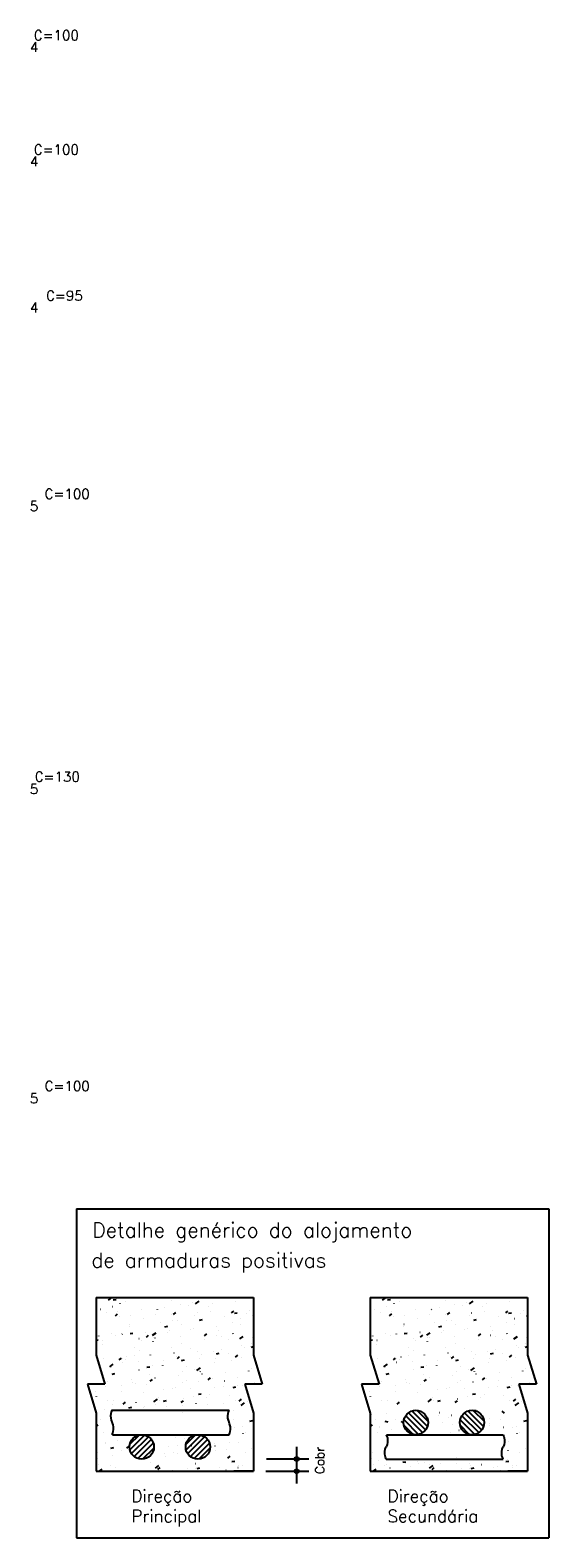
# Model space of a CAD drawing. Extents: x 0 to 119, y 0 to 84.
# Tile 4 of 14: x 43 to 52, y 30 to 58. Entities that reach past the tile are written whole.
import ezdxf

# ---------------------------------------------------------------- set-up
doc = ezdxf.new("R2010")
doc.units = 0
doc.header["$MEASUREMENT"] = 0
doc.layers.add('2', color=2, linetype='CONTINUOUS')
doc.styles.get("Standard").update_dxf_attribs({"font": 'ROMANS.SHX'})

msp = doc.modelspace()

# ---------------------------------------------------------------- linework, layer by layer
at = {"layer": '2', "linetype": 'Continuous'}
for p, q in [((43.481313, 35.731985), (52.21313, 35.731985)), ((43.481313, 35.731985), (43.481313, 29.655669)), ((52.21313, 35.731985), (52.21313, 29.655669)), ((43.84394, 34.098924), (46.753031, 34.098924)), ((43.84394, 34.098924), (43.84394, 33.028071)), ((43.84394, 33.989668), (43.84394, 33.989668)), ((44.069105, 34.044915), (44.135142, 34.093219)), ((44.160839, 34.051267), (44.214383, 34.061674)), ((44.2862, 33.981528), (44.286319, 33.982429)), ((44.382079, 34.025627), (44.382632, 34.026349)), ((44.833908, 34.083176), (44.834796, 34.083373)), ((45.235069, 34.037426), (45.235187, 34.038328)), ((45.254612, 34.097382), (45.255165, 34.098103)), ((45.616747, 34.007362), (45.617634, 34.007558)), ((45.679365, 33.977202), (45.745402, 34.025506)), ((45.987406, 33.987026), (45.987959, 33.987747)), ((46.182691, 34.083861), (46.18281, 34.084763)), ((46.422981, 34.022001), (46.423534, 34.022723)), ((46.753031, 34.098924), (46.753031, 33.028071)), ((48.911664, 34.098924), (51.820756, 34.098924)), ((48.911664, 34.098924), (48.911664, 33.028071)), ((48.911664, 33.989668), (48.911664, 33.989668)), ((49.136829, 34.044915), (49.202867, 34.093219)), ((49.228564, 34.051267), (49.282107, 34.061674)), ((49.353924, 33.981528), (49.354043, 33.982429)), ((49.449803, 34.025627), (49.450357, 34.026349)), ((49.901633, 34.083176), (49.90252, 34.083373)), ((50.302793, 34.037426), (50.302912, 34.038328)), ((50.322336, 34.097382), (50.322889, 34.098103)), ((50.684471, 34.007362), (50.685359, 34.007558)), ((50.747089, 33.977202), (50.813127, 34.025506)), ((51.05513, 33.987026), (51.055684, 33.987747)), ((51.250416, 34.083861), (51.250534, 34.084763)), ((51.490705, 34.022001), (51.491258, 34.022723)), ((51.820756, 34.098924), (51.820756, 33.028071)), ((43.84394, 33.880214), (43.84394, 33.880214)), ((43.84394, 33.863705), (43.84394, 33.863705)), ((43.84394, 33.863705), (43.84394, 33.863705)), ((43.84394, 33.863705), (43.84394, 33.863705)), ((43.84394, 33.856988), (43.84394, 33.856988)), ((43.84394, 33.856988), (43.84394, 33.856988)), ((43.84394, 33.729714), (43.84394, 33.729714)), ((43.84394, 33.729714), (43.84394, 33.729714)), ((43.91974, 33.88051), (43.920628, 33.880707)), ((44.029641, 33.820639), (44.02976, 33.82154)), ((44.141626, 33.929701), (44.142513, 33.929897)), ((44.198898, 33.75741), (44.240682, 33.792471)), ((44.24234, 33.843517), (44.242894, 33.844238)), ((44.278318, 33.748679), (44.279226, 33.748719)), ((44.476255, 33.754521), (44.477143, 33.754717)), ((44.677915, 33.878493), (44.678468, 33.879214)), ((44.721951, 33.715649), (44.72207, 33.71655)), ((44.945864, 33.777825), (44.946772, 33.777864)), ((44.97851, 33.876538), (44.978629, 33.877439)), ((45.114873, 33.915271), (45.115427, 33.915993)), ((45.241037, 33.790712), (45.241945, 33.790752)), ((45.273029, 33.783809), (45.314813, 33.81887)), ((45.394861, 33.958171), (45.395749, 33.958367)), ((45.550448, 33.950247), (45.551001, 33.950968)), ((45.669574, 33.762084), (45.669692, 33.762985)), ((45.711498, 33.811253), (45.712406, 33.811293)), ((45.926132, 33.922973), (45.926251, 33.923874)), ((45.951376, 33.832182), (45.952264, 33.832378)), ((46.211574, 33.746491), (46.212128, 33.747213)), ((46.34716, 33.810208), (46.388944, 33.845269)), ((46.379044, 33.840399), (46.379952, 33.840438)), ((46.398133, 33.803393), (46.451677, 33.813801)), ((46.512329, 33.707176), (46.513217, 33.707373)), ((46.616306, 33.801759), (46.616425, 33.80266)), ((46.674217, 33.853286), (46.675126, 33.853326)), ((46.734215, 33.756367), (46.735102, 33.756564)), ((48.911664, 33.880214), (48.911664, 33.880214)), ((48.911664, 33.863705), (48.911664, 33.863705)), ((48.911664, 33.863705), (48.911664, 33.863705)), ((48.911664, 33.863705), (48.911664, 33.863705)), ((48.911664, 33.856988), (48.911664, 33.856988)), ((48.911664, 33.856988), (48.911664, 33.856988)), ((48.911664, 33.729714), (48.911664, 33.729714)), ((48.911664, 33.729714), (48.911664, 33.729714)), ((48.987465, 33.88051), (48.988352, 33.880707)), ((49.097366, 33.820639), (49.097484, 33.82154)), ((49.20935, 33.929701), (49.210238, 33.929897)), ((49.266622, 33.75741), (49.308406, 33.792471)), ((49.310065, 33.843517), (49.310618, 33.844238)), ((49.346042, 33.748679), (49.346951, 33.748719)), ((49.54398, 33.754521), (49.544867, 33.754717)), ((49.745639, 33.878493), (49.746193, 33.879214)), ((49.789675, 33.715649), (49.789794, 33.71655)), ((50.013588, 33.777825), (50.014496, 33.777864)), ((50.046234, 33.876538), (50.046353, 33.877439)), ((50.182597, 33.915271), (50.183151, 33.915993)), ((50.308762, 33.790712), (50.30967, 33.790752)), ((50.340753, 33.783809), (50.382537, 33.81887)), ((50.462586, 33.958171), (50.463473, 33.958367)), ((50.618172, 33.950247), (50.618725, 33.950968)), ((50.737298, 33.762084), (50.737417, 33.762985)), ((50.779222, 33.811253), (50.780131, 33.811293)), ((50.993857, 33.922973), (50.993975, 33.923874)), ((51.019101, 33.832182), (51.019988, 33.832378)), ((51.279299, 33.746491), (51.279852, 33.747213)), ((51.414884, 33.810208), (51.456668, 33.845269)), ((51.446768, 33.840399), (51.447677, 33.840438)), ((51.465858, 33.803393), (51.519401, 33.813801)), ((51.580054, 33.707176), (51.580941, 33.707373)), ((51.684031, 33.801759), (51.684149, 33.80266)), ((51.741942, 33.853286), (51.74285, 33.853326)), ((51.801939, 33.756367), (51.802827, 33.756564)), ((43.84394, 33.61434), (43.84394, 33.61434)), ((43.84394, 33.61434), (43.84394, 33.61434)), ((43.84394, 33.459565), (43.84394, 33.459565)), ((44.118603, 33.425865), (44.11949, 33.426062)), ((44.465392, 33.55476), (44.465511, 33.555661)), ((44.466509, 33.602983), (44.467062, 33.603704)), ((44.470575, 33.428713), (44.524118, 33.439121)), ((44.762345, 33.455848), (44.762898, 33.456569)), ((44.886917, 33.397553), (44.952954, 33.445857)), ((45.037208, 33.629515), (45.038096, 33.629712)), ((45.113094, 33.553607), (45.166637, 33.564014)), ((45.156456, 33.440306), (45.156575, 33.441207)), ((45.199303, 33.492626), (45.199856, 33.493348)), ((45.259094, 33.678706), (45.259981, 33.678903)), ((45.339041, 33.674737), (45.339595, 33.675458)), ((45.413015, 33.601195), (45.413134, 33.602096)), ((45.593724, 33.503526), (45.594611, 33.503723)), ((45.634878, 33.527602), (45.635431, 33.528323)), ((45.755614, 33.6785), (45.809157, 33.688908)), ((45.845749, 33.389474), (45.887533, 33.424536)), ((46.071836, 33.564381), (46.072389, 33.565102)), ((46.103189, 33.479981), (46.103308, 33.480883)), ((46.359748, 33.64087), (46.359866, 33.641771)), ((46.376562, 33.427712), (46.377449, 33.427909)), ((46.50741, 33.599356), (46.507964, 33.600078)), ((48.911664, 33.61434), (48.911664, 33.61434)), ((48.911664, 33.61434), (48.911664, 33.61434)), ((48.911664, 33.459565), (48.911664, 33.459565)), ((49.186327, 33.425865), (49.187214, 33.426062)), ((49.533117, 33.55476), (49.533235, 33.555661)), ((49.534233, 33.602983), (49.534786, 33.603704)), ((49.538299, 33.428713), (49.591842, 33.439121)), ((49.830069, 33.455848), (49.830623, 33.456569)), ((49.954641, 33.397553), (50.020679, 33.445857)), ((50.104933, 33.629515), (50.10582, 33.629712)), ((50.180818, 33.553607), (50.234362, 33.564014)), ((50.224181, 33.440306), (50.224299, 33.441207)), ((50.267027, 33.492626), (50.267581, 33.493348)), ((50.326818, 33.678706), (50.327706, 33.678903)), ((50.406766, 33.674737), (50.407319, 33.675458)), ((50.480739, 33.601195), (50.480858, 33.602096)), ((50.661448, 33.503526), (50.662335, 33.503723)), ((50.702602, 33.527602), (50.703155, 33.528323)), ((50.823338, 33.6785), (50.876881, 33.688908)), ((50.913473, 33.389474), (50.955257, 33.424536)), ((51.13956, 33.564381), (51.140114, 33.565102)), ((51.170913, 33.479981), (51.171032, 33.480883)), ((51.427472, 33.64087), (51.427591, 33.641771)), ((51.444286, 33.427712), (51.445174, 33.427909)), ((51.575135, 33.599356), (51.575688, 33.600078)), ((43.84394, 33.364974), (43.84394, 33.364974)), ((43.84394, 33.364974), (43.84394, 33.364974)), ((43.84394, 33.324311), (43.84394, 33.324311)), ((43.84394, 33.306908), (43.881598, 33.314228)), ((43.84394, 33.304036), (43.84394, 33.304036)), ((43.84394, 33.304036), (43.84394, 33.304036)), ((43.889812, 33.384093), (43.890366, 33.384814)), ((43.952275, 33.232982), (43.952394, 33.233884)), ((43.967782, 33.309443), (43.96869, 33.309482)), ((44.208834, 33.393871), (44.208952, 33.394773)), ((44.32677, 33.420872), (44.327324, 33.421593)), ((44.550939, 33.180338), (44.551492, 33.181059)), ((44.635328, 33.338589), (44.636236, 33.338628)), ((44.679555, 33.30086), (44.680443, 33.301057)), ((44.771618, 33.363075), (44.813402, 33.398137)), ((44.899898, 33.279417), (44.900016, 33.280319)), ((44.901441, 33.350051), (44.902328, 33.350248)), ((44.930501, 33.351476), (44.931409, 33.351516)), ((45.236071, 33.174871), (45.236958, 33.175068)), ((45.400962, 33.372017), (45.40187, 33.372056)), ((45.423471, 33.252092), (45.424025, 33.252813)), ((45.590071, 33.158204), (45.59019, 33.159105)), ((45.84663, 33.319092), (45.846749, 33.319994)), ((46.068508, 33.401163), (46.069416, 33.401202)), ((46.154676, 33.378521), (46.155564, 33.378718)), ((46.296004, 33.323846), (46.296558, 33.324568)), ((46.363681, 33.41405), (46.364589, 33.41409)), ((46.497177, 33.32984), (46.563214, 33.378144)), ((46.53894, 33.214102), (46.539059, 33.215004)), ((46.586362, 33.169571), (46.586915, 33.170293)), ((46.707868, 33.18084), (46.753031, 33.189619)), ((46.711192, 33.252532), (46.712079, 33.252729)), ((46.7261, 33.351682), (46.726653, 33.352403)), ((48.911664, 33.364974), (48.911664, 33.364974)), ((48.911664, 33.364974), (48.911664, 33.364974)), ((48.911664, 33.324311), (48.911664, 33.324311)), ((48.911664, 33.306908), (48.949323, 33.314228)), ((48.911664, 33.304036), (48.911664, 33.304036)), ((48.911664, 33.304036), (48.911664, 33.304036)), ((48.957536, 33.384093), (48.95809, 33.384814)), ((49.019999, 33.232982), (49.020118, 33.233884)), ((49.035506, 33.309443), (49.036414, 33.309482)), ((49.276558, 33.393871), (49.276677, 33.394773)), ((49.394495, 33.420872), (49.395048, 33.421593)), ((49.618663, 33.180338), (49.619216, 33.181059)), ((49.703052, 33.338589), (49.70396, 33.338628)), ((49.74728, 33.30086), (49.748167, 33.301057)), ((49.839342, 33.363075), (49.881126, 33.398137)), ((49.967622, 33.279417), (49.967741, 33.280319)), ((49.969165, 33.350051), (49.970053, 33.350248)), ((49.998225, 33.351476), (49.999133, 33.351516)), ((50.303795, 33.174871), (50.304683, 33.175068)), ((50.468686, 33.372017), (50.469594, 33.372056)), ((50.491196, 33.252092), (50.491749, 33.252813)), ((50.657796, 33.158204), (50.657914, 33.159105)), ((50.914354, 33.319092), (50.914473, 33.319994)), ((51.136232, 33.401163), (51.13714, 33.401202)), ((51.222401, 33.378521), (51.223288, 33.378718)), ((51.363729, 33.323846), (51.364282, 33.324568)), ((51.431405, 33.41405), (51.432313, 33.41409)), ((51.564901, 33.32984), (51.630939, 33.378144)), ((51.606664, 33.214102), (51.606783, 33.215004)), ((51.654086, 33.169571), (51.654639, 33.170293)), ((51.775593, 33.18084), (51.820756, 33.189619)), ((51.778916, 33.252532), (51.779804, 33.252729)), ((51.793824, 33.351682), (51.794378, 33.352403)), ((43.84394, 33.115609), (43.84394, 33.115609)), ((43.84394, 33.115609), (43.84394, 33.115609)), ((43.84394, 33.115609), (43.84394, 33.115609)), ((43.84394, 33.028074), (44.006516, 32.492648)), ((43.888805, 32.880317), (43.888805, 32.880317)), ((43.888805, 32.880317), (43.888805, 32.880317)), ((43.888805, 32.880317), (43.888805, 32.880317)), ((43.889979, 32.87645), (43.889979, 32.87645)), ((43.889979, 32.87645), (43.889979, 32.87645)), ((43.889979, 32.87645), (43.889979, 32.87645)), ((43.974242, 32.961448), (43.974796, 32.962169)), ((44.270207, 32.942342), (44.311991, 32.977403)), ((44.321903, 32.972205), (44.32279, 32.972402)), ((44.324791, 32.899352), (44.325699, 32.899392)), ((44.38678, 32.95764), (44.386899, 32.958541)), ((44.4112, 32.998227), (44.411754, 32.998948)), ((44.543788, 33.021396), (44.544676, 33.021593)), ((44.619965, 32.91224), (44.620873, 32.91228)), ((44.643339, 33.118529), (44.643457, 33.11943)), ((44.846775, 33.033203), (44.847328, 33.033924)), ((45.090425, 32.932781), (45.091334, 32.93282)), ((45.283733, 33.069981), (45.284286, 33.070703)), ((45.333513, 32.997315), (45.333631, 32.998216)), ((45.344338, 32.968741), (45.386122, 33.003802)), ((45.422829, 32.931053), (45.476373, 32.941461)), ((45.719308, 33.104957), (45.719861, 33.105678)), ((45.757971, 32.961926), (45.758879, 32.961966)), ((45.797024, 33.049866), (45.797911, 33.050063)), ((46.018909, 33.099057), (46.019797, 33.099254)), ((46.025822, 32.892325), (46.025941, 32.893226)), ((46.053145, 32.974814), (46.054053, 32.974854)), ((46.065349, 33.055947), (46.118892, 33.066354)), ((46.156266, 33.141736), (46.156819, 33.142457)), ((46.282381, 33.053214), (46.2825, 33.054115)), ((46.353539, 32.923877), (46.354426, 32.924074)), ((46.418469, 32.99514), (46.460253, 33.030201)), ((46.523605, 32.995355), (46.524514, 32.995394)), ((46.753031, 33.028074), (46.915607, 32.492648)), ((48.911664, 33.115609), (48.911664, 33.115609)), ((48.911664, 33.115609), (48.911664, 33.115609)), ((48.911664, 33.115609), (48.911664, 33.115609)), ((48.911664, 33.028074), (49.07424, 32.492648)), ((48.956529, 32.880317), (48.956529, 32.880317)), ((48.956529, 32.880317), (48.956529, 32.880317)), ((48.956529, 32.880317), (48.956529, 32.880317)), ((48.957703, 32.87645), (48.957703, 32.87645)), ((48.957703, 32.87645), (48.957703, 32.87645)), ((48.957703, 32.87645), (48.957703, 32.87645)), ((49.041966, 32.961448), (49.04252, 32.962169)), ((49.337931, 32.942342), (49.379715, 32.977403)), ((49.389627, 32.972205), (49.390514, 32.972402)), ((49.392515, 32.899352), (49.393424, 32.899392)), ((49.454504, 32.95764), (49.454623, 32.958541)), ((49.478925, 32.998227), (49.479478, 32.998948)), ((49.611512, 33.021396), (49.6124, 33.021593)), ((49.687689, 32.91224), (49.688597, 32.91228)), ((49.711063, 33.118529), (49.711182, 33.11943)), ((49.914499, 33.033203), (49.915053, 33.033924)), ((50.15815, 32.932781), (50.159058, 32.93282)), ((50.351457, 33.069981), (50.352011, 33.070703)), ((50.401237, 32.997315), (50.401356, 32.998216)), ((50.412062, 32.968741), (50.453846, 33.003802)), ((50.490554, 32.931053), (50.544097, 32.941461)), ((50.787032, 33.104957), (50.787585, 33.105678)), ((50.825696, 32.961926), (50.826604, 32.961966)), ((50.864748, 33.049866), (50.865635, 33.050063)), ((51.086633, 33.099057), (51.087521, 33.099254)), ((51.093547, 32.892325), (51.093665, 32.893226)), ((51.120869, 32.974814), (51.121777, 32.974854)), ((51.133073, 33.055947), (51.186616, 33.066354)), ((51.22399, 33.141736), (51.224544, 33.142457)), ((51.350106, 33.053214), (51.350224, 33.054115)), ((51.421263, 32.923877), (51.422151, 32.924074)), ((51.486193, 32.99514), (51.527978, 33.030201)), ((51.59133, 32.995355), (51.592238, 32.995394)), ((51.820756, 33.028074), (51.983331, 32.492648)), ((43.895378, 32.85867), (43.895378, 32.85867)), ((43.900692, 32.841168), (43.900692, 32.841168)), ((43.900692, 32.841168), (43.900692, 32.841168)), ((43.900692, 32.841168), (43.900692, 32.841168)), ((43.941688, 32.70615), (43.941688, 32.70615)), ((43.951239, 32.674696), (43.951239, 32.674696)), ((43.959752, 32.64666), (43.959752, 32.64666)), ((43.96092, 32.642812), (43.96092, 32.642812)), ((43.96092, 32.642812), (43.96092, 32.642812)), ((43.96092, 32.642812), (43.96092, 32.642812)), ((43.96425, 32.64355), (43.965137, 32.643747)), ((44.094469, 32.817904), (44.160506, 32.866208)), ((44.130221, 32.796751), (44.13034, 32.797652)), ((44.13779, 32.681267), (44.191333, 32.691675)), ((44.186135, 32.692741), (44.187023, 32.692937)), ((44.635369, 32.757693), (44.635922, 32.758414)), ((44.78031, 32.80616), (44.833853, 32.816568)), ((44.820395, 32.675537), (44.820514, 32.676439)), ((44.878418, 32.846216), (44.879305, 32.846413)), ((44.931205, 32.610558), (44.931758, 32.611279)), ((45.076954, 32.836426), (45.077073, 32.837327)), ((45.368163, 32.647336), (45.368716, 32.648058)), ((45.439371, 32.721211), (45.440258, 32.721407)), ((45.507901, 32.829447), (45.508455, 32.830168)), ((45.661256, 32.770402), (45.662144, 32.770598)), ((45.704729, 32.750191), (45.770766, 32.798495)), ((45.769264, 32.731436), (45.769382, 32.732337)), ((45.803738, 32.682312), (45.804291, 32.683033)), ((45.917058, 32.574406), (45.958842, 32.609467)), ((45.995886, 32.595222), (45.996773, 32.595418)), ((46.233833, 32.710148), (46.234387, 32.710869)), ((46.460328, 32.616982), (46.460446, 32.617884)), ((46.663929, 32.737983), (46.664483, 32.738704)), ((46.716886, 32.777871), (46.717005, 32.778772)), ((48.963102, 32.85867), (48.963102, 32.85867)), ((48.968416, 32.841168), (48.968416, 32.841168)), ((48.968416, 32.841168), (48.968416, 32.841168)), ((48.968416, 32.841168), (48.968416, 32.841168)), ((49.009413, 32.70615), (49.009413, 32.70615)), ((49.018963, 32.674696), (49.018963, 32.674696)), ((49.027476, 32.64666), (49.027476, 32.64666)), ((49.028645, 32.642812), (49.028645, 32.642812)), ((49.028645, 32.642812), (49.028645, 32.642812)), ((49.028645, 32.642812), (49.028645, 32.642812)), ((49.031974, 32.64355), (49.032862, 32.643747)), ((49.162193, 32.817904), (49.22823, 32.866208)), ((49.197946, 32.796751), (49.198064, 32.797652)), ((49.205514, 32.681267), (49.259058, 32.691675)), ((49.25386, 32.692741), (49.254747, 32.692937)), ((49.703093, 32.757693), (49.703646, 32.758414)), ((49.848034, 32.80616), (49.901577, 32.816568)), ((49.88812, 32.675537), (49.888238, 32.676439)), ((49.946142, 32.846216), (49.94703, 32.846413)), ((49.998929, 32.610558), (49.999483, 32.611279)), ((50.144678, 32.836426), (50.144797, 32.837327)), ((50.435887, 32.647336), (50.436441, 32.648058)), ((50.507095, 32.721211), (50.507983, 32.721407)), ((50.575626, 32.829447), (50.576179, 32.830168)), ((50.72898, 32.770402), (50.729868, 32.770598)), ((50.772453, 32.750191), (50.83849, 32.798495)), ((50.836988, 32.731436), (50.837107, 32.732337)), ((50.871462, 32.682312), (50.872015, 32.683033)), ((50.984782, 32.574406), (51.026567, 32.609467)), ((51.06361, 32.595222), (51.064498, 32.595418)), ((51.301558, 32.710148), (51.302111, 32.710869)), ((51.528052, 32.616982), (51.528171, 32.617884)), ((51.731653, 32.737983), (51.732207, 32.738704)), ((51.784611, 32.777871), (51.784729, 32.778772)), ((44.006516, 32.492648), (43.681364, 32.492648)), ((43.681364, 32.492648), (43.84394, 31.957221)), ((43.692109, 32.45726), (43.692109, 32.45726)), ((43.695468, 32.446198), (43.695468, 32.446198)), ((43.695468, 32.446198), (43.695468, 32.446198)), ((43.695468, 32.446198), (43.695468, 32.446198)), ((43.727217, 32.341635), (43.727217, 32.341635)), ((43.828482, 32.364085), (43.82937, 32.364282)), ((44.014255, 32.460116), (44.015163, 32.460156)), ((44.058672, 32.538803), (44.059225, 32.539524)), ((44.307278, 32.35376), (44.307396, 32.354661)), ((44.309428, 32.473004), (44.310336, 32.473043)), ((44.49563, 32.575582), (44.496184, 32.576303)), ((44.520765, 32.517561), (44.521652, 32.517757)), ((44.563836, 32.514649), (44.563955, 32.51555)), ((44.719799, 32.335048), (44.720352, 32.335769)), ((44.779889, 32.493544), (44.780797, 32.493584)), ((44.842927, 32.548007), (44.884711, 32.583068)), ((45.081718, 32.392555), (45.082605, 32.392752)), ((45.256146, 32.409659), (45.256265, 32.41056)), ((45.303603, 32.441746), (45.304491, 32.441943)), ((45.447435, 32.52269), (45.448343, 32.52273)), ((45.512705, 32.570547), (45.512824, 32.571449)), ((45.592331, 32.406802), (45.592885, 32.407523)), ((45.732564, 32.3085), (45.786108, 32.318908)), ((45.742608, 32.535578), (45.743516, 32.535617)), ((46.022427, 32.434638), (46.022981, 32.435359)), ((46.203769, 32.456093), (46.203887, 32.456995)), ((46.213069, 32.556118), (46.213977, 32.556158)), ((46.375084, 32.433394), (46.428627, 32.443801)), ((46.452523, 32.462473), (46.453076, 32.463194)), ((46.556839, 32.470216), (46.557726, 32.470413)), ((46.915607, 32.492648), (46.590455, 32.492648)), ((46.590455, 32.492648), (46.753031, 31.957221)), ((46.658019, 32.492648), (46.658019, 32.492648)), ((46.679336, 32.492648), (46.679336, 32.492648)), ((46.679336, 32.492648), (46.679336, 32.492648)), ((46.679919, 32.492648), (46.679919, 32.492648)), ((46.778724, 32.519407), (46.779612, 32.519604)), ((46.862292, 32.492648), (46.862292, 32.492648)), ((46.880615, 32.585264), (46.881523, 32.585304)), ((46.884413, 32.492648), (46.884413, 32.492648)), ((49.07424, 32.492648), (48.749088, 32.492648)), ((48.749088, 32.492648), (48.911664, 31.957221)), ((48.759833, 32.45726), (48.759833, 32.45726)), ((48.763192, 32.446198), (48.763192, 32.446198)), ((48.763192, 32.446198), (48.763192, 32.446198)), ((48.763192, 32.446198), (48.763192, 32.446198)), ((48.794942, 32.341635), (48.794942, 32.341635)), ((48.896207, 32.364085), (48.897094, 32.364282)), ((49.081979, 32.460116), (49.082887, 32.460156)), ((49.126396, 32.538803), (49.12695, 32.539524)), ((49.375002, 32.35376), (49.375121, 32.354661)), ((49.377152, 32.473004), (49.378061, 32.473043)), ((49.563355, 32.575582), (49.563908, 32.576303)), ((49.588489, 32.517561), (49.589377, 32.517757)), ((49.631561, 32.514649), (49.631679, 32.51555)), ((49.787523, 32.335048), (49.788076, 32.335769)), ((49.847613, 32.493544), (49.848522, 32.493584)), ((49.910651, 32.548007), (49.952436, 32.583068)), ((50.149442, 32.392555), (50.15033, 32.392752)), ((50.323871, 32.409659), (50.323989, 32.41056)), ((50.371328, 32.441746), (50.372215, 32.441943)), ((50.515159, 32.52269), (50.516067, 32.52273)), ((50.580429, 32.570547), (50.580548, 32.571449)), ((50.660056, 32.406802), (50.660609, 32.407523)), ((50.800289, 32.3085), (50.853832, 32.318908)), ((50.810333, 32.535578), (50.811241, 32.535617)), ((51.090151, 32.434638), (51.090705, 32.435359)), ((51.271493, 32.456093), (51.271612, 32.456995)), ((51.280793, 32.556118), (51.281702, 32.556158)), ((51.442808, 32.433394), (51.496352, 32.443801)), ((51.520247, 32.462473), (51.520801, 32.463194)), ((51.624563, 32.470216), (51.625451, 32.470413)), ((51.983331, 32.492648), (51.65818, 32.492648)), ((51.65818, 32.492648), (51.820756, 31.957221)), ((51.725743, 32.492648), (51.725743, 32.492648)), ((51.74706, 32.492648), (51.74706, 32.492648)), ((51.74706, 32.492648), (51.74706, 32.492648)), ((51.747644, 32.492648), (51.747644, 32.492648)), ((51.846449, 32.519407), (51.847336, 32.519604)), ((51.930016, 32.492648), (51.930016, 32.492648)), ((51.948339, 32.585264), (51.949248, 32.585304)), ((51.952138, 32.492648), (51.952138, 32.492648)), ((43.778297, 32.173411), (43.778297, 32.173411)), ((43.778297, 32.173411), (43.778297, 32.173411)), ((43.778297, 32.173411), (43.778297, 32.173411)), ((43.798159, 32.107997), (43.798159, 32.107997)), ((43.798159, 32.107997), (43.798159, 32.107997)), ((43.80235, 32.094192), (43.80235, 32.094192)), ((43.80235, 32.094192), (43.80235, 32.094192)), ((43.847266, 32.263293), (43.847819, 32.264014)), ((43.998892, 32.033768), (43.9998, 32.033807)), ((44.050719, 32.192871), (44.050838, 32.193772)), ((44.143102, 32.116158), (44.143655, 32.11688)), ((44.163112, 32.188905), (44.164, 32.189102)), ((44.341516, 32.127273), (44.3833, 32.162334)), ((44.447525, 32.058714), (44.501068, 32.069122)), ((44.469353, 32.054308), (44.470261, 32.054348)), ((44.58006, 32.152937), (44.580614, 32.153658)), ((44.724065, 32.0639), (44.724952, 32.064097)), ((44.743029, 32.087881), (44.743147, 32.088782)), ((44.912281, 32.170542), (44.978318, 32.218846)), ((44.94595, 32.113091), (44.946838, 32.113288)), ((44.999588, 32.24877), (44.999706, 32.249671)), ((45.015635, 32.187913), (45.016188, 32.188634)), ((45.090045, 32.183607), (45.143588, 32.194015)), ((45.136899, 32.083454), (45.137807, 32.083494)), ((45.415647, 32.153672), (45.457431, 32.188733)), ((45.432072, 32.096342), (45.43298, 32.096381)), ((45.452593, 32.224691), (45.453146, 32.225413)), ((45.638233, 32.266566), (45.639121, 32.266763)), ((45.690651, 32.134316), (45.69077, 32.135217)), ((45.882689, 32.252527), (45.883242, 32.253248)), ((45.902533, 32.116882), (45.903441, 32.116922)), ((45.94721, 32.295205), (45.947329, 32.296106)), ((46.199186, 32.141561), (46.200073, 32.141758)), ((46.312784, 32.280362), (46.313338, 32.281084)), ((46.421071, 32.190752), (46.421959, 32.190949)), ((46.489778, 32.180071), (46.531562, 32.215132)), ((46.522541, 32.102829), (46.588578, 32.151134)), ((46.570079, 32.146028), (46.570987, 32.146068)), ((46.637384, 32.173991), (46.637503, 32.174892)), ((48.846021, 32.173411), (48.846021, 32.173411)), ((48.846021, 32.173411), (48.846021, 32.173411)), ((48.846021, 32.173411), (48.846021, 32.173411)), ((48.865883, 32.107997), (48.865883, 32.107997)), ((48.865883, 32.107997), (48.865883, 32.107997)), ((48.870075, 32.094192), (48.870075, 32.094192)), ((48.870075, 32.094192), (48.870075, 32.094192)), ((48.91499, 32.263293), (48.915544, 32.264014)), ((49.118443, 32.192871), (49.118562, 32.193772)), ((49.230836, 32.188905), (49.231724, 32.189102)), ((49.40924, 32.127273), (49.451025, 32.162334)), ((49.980005, 32.170542), (50.046042, 32.218846)), ((50.067312, 32.24877), (50.067431, 32.249671)), ((50.083359, 32.187913), (50.083913, 32.188634)), ((50.157769, 32.183607), (50.211312, 32.194015)), ((50.483371, 32.153672), (50.525156, 32.188733)), ((50.520317, 32.224691), (50.520871, 32.225413)), ((50.705957, 32.266566), (50.706845, 32.266763)), ((50.950413, 32.252527), (50.950966, 32.253248)), ((51.014934, 32.295205), (51.015053, 32.296106)), ((51.380509, 32.280362), (51.381062, 32.281084)), ((51.488796, 32.190752), (51.489683, 32.190949)), ((51.557503, 32.180071), (51.599287, 32.215132)), ((51.590265, 32.102829), (51.656302, 32.151134)), ((51.637803, 32.146028), (51.638711, 32.146068)), ((51.705108, 32.173991), (51.705227, 32.174892)), ((43.823029, 32.026089), (43.823029, 32.026089)), ((43.84394, 31.957221), (43.84394, 30.886371)), ((43.84394, 31.941389), (43.858549, 31.944229)), ((43.84394, 31.868781), (43.84394, 31.868781)), ((43.84394, 31.868781), (43.84394, 31.868781)), ((43.84394, 31.868781), (43.84394, 31.868781)), ((43.931696, 31.840648), (43.932249, 31.84137)), ((44.137625, 32.011581), (46.095269, 32.011581)), ((45.434093, 31.973427), (45.434211, 31.974328)), ((46.095269, 32.011581), (46.299902, 32.011581)), ((46.380825, 32.013102), (46.380944, 32.014004)), ((46.390352, 31.848774), (46.390905, 31.849495)), ((46.684819, 31.81084), (46.738362, 31.821248)), ((46.753031, 31.957221), (46.753031, 30.886371)), ((48.890753, 32.026089), (48.890753, 32.026089)), ((48.911664, 31.957221), (48.911664, 30.886371)), ((48.911664, 31.941389), (48.926273, 31.944229)), ((48.911664, 31.868781), (48.911664, 31.868781)), ((48.911664, 31.868781), (48.911664, 31.868781)), ((48.911664, 31.868781), (48.911664, 31.868781)), ((48.99942, 31.840648), (48.999974, 31.84137)), ((49.182465, 31.810077), (49.236008, 31.799669)), ((49.219142, 31.951461), (49.219023, 31.952362)), ((49.38024, 31.849755), (49.379686, 31.850477)), ((49.475701, 31.790572), (49.475582, 31.791473)), ((49.48055, 31.80914), (49.522334, 31.774079)), ((49.534894, 31.838487), (49.805815, 31.567566)), ((49.56653, 31.909703), (49.877031, 31.599201)), ((49.616386, 31.962699), (49.930027, 31.649058)), ((49.633886, 31.840548), (49.632999, 31.840744)), ((49.683035, 31.998901), (49.966229, 31.715707)), ((49.776201, 32.008587), (49.975916, 31.808872)), ((49.879632, 31.903436), (49.878724, 31.903476)), ((50.165875, 31.911785), (50.165756, 31.912687)), ((50.194839, 31.965553), (50.193952, 31.96575)), ((50.247294, 31.785141), (50.24674, 31.785862)), ((50.350093, 31.882895), (50.349184, 31.882935)), ((50.416725, 31.916362), (50.415837, 31.916559)), ((50.573523, 31.838487), (50.844444, 31.567565)), ((50.605159, 31.909703), (50.91566, 31.599202)), ((50.655015, 31.962699), (50.968656, 31.649058)), ((50.677389, 31.757306), (50.676836, 31.758027)), ((50.721664, 31.998901), (51.004858, 31.715707)), ((50.81483, 32.008587), (51.014545, 31.808873)), ((50.858184, 32.016775), (50.858066, 32.017677)), ((51.017639, 31.85375), (51.01673, 31.853789)), ((51.109007, 31.762887), (51.10812, 31.763083)), ((51.114743, 31.855887), (51.114624, 31.856788)), ((51.312812, 31.840862), (51.311904, 31.840902)), ((51.344984, 31.994502), (51.386768, 31.959441)), ((51.752543, 31.81084), (51.806087, 31.821248)), ((51.820756, 31.957221), (51.820756, 30.886371)), ((43.84394, 31.709757), (43.881889, 31.741601)), ((43.84394, 31.726283), (43.84394, 31.726283)), ((43.84394, 31.726283), (43.84394, 31.726283)), ((43.84394, 31.726283), (43.84394, 31.726283)), ((43.84394, 31.619416), (43.84394, 31.619416)), ((43.84394, 31.619416), (43.84394, 31.619416)), ((43.84394, 31.619416), (43.84394, 31.619416)), ((43.84394, 31.601324), (43.84394, 31.601324)), ((43.84394, 31.601324), (43.84394, 31.601324)), ((43.973353, 31.605215), (43.973471, 31.606116)), ((44.145897, 31.560673), (46.095269, 31.560673)), ((44.158816, 31.615072), (44.159725, 31.615112)), ((44.466886, 31.385426), (44.635522, 31.554063)), ((44.467169, 31.282858), (44.738091, 31.553779)), ((44.498805, 31.211642), (44.809307, 31.522144)), ((44.888658, 31.489758), (44.889212, 31.490479)), ((45.318754, 31.517593), (45.319308, 31.518314)), ((45.48388, 31.484251), (45.484768, 31.484447)), ((45.505515, 31.385426), (45.674151, 31.554063)), ((45.505799, 31.282858), (45.77672, 31.55378)), ((45.537435, 31.211642), (45.847936, 31.522143)), ((45.611149, 31.530436), (45.611268, 31.531337)), ((46.095269, 31.560673), (46.299902, 31.560673)), ((46.398048, 31.686917), (46.398936, 31.687114)), ((46.554716, 31.719679), (46.555624, 31.719719)), ((46.560018, 31.586335), (46.560136, 31.587236)), ((46.609041, 31.6011), (46.609595, 31.601821)), ((48.911664, 31.709757), (48.949614, 31.741601)), ((48.911664, 31.726283), (48.911664, 31.726283)), ((48.911664, 31.726283), (48.911664, 31.726283)), ((48.911664, 31.726283), (48.911664, 31.726283)), ((48.911664, 31.619416), (48.911664, 31.619416)), ((48.911664, 31.619416), (48.911664, 31.619416)), ((48.911664, 31.619416), (48.911664, 31.619416)), ((48.911664, 31.601324), (48.911664, 31.601324)), ((48.911664, 31.601324), (48.911664, 31.601324)), ((49.041077, 31.605215), (49.041196, 31.606116)), ((49.077371, 31.714558), (49.076484, 31.714755)), ((49.084403, 31.70262), (49.08385, 31.703342)), ((49.213621, 31.560672), (51.162993, 31.560672)), ((49.227449, 31.506233), (49.226541, 31.506273)), ((49.299257, 31.665368), (49.298369, 31.665564)), ((49.53461, 31.735919), (49.703247, 31.567282)), ((49.956936, 31.630866), (49.956383, 31.631587)), ((50.387032, 31.60303), (50.386479, 31.603752)), ((50.422433, 31.750897), (50.422315, 31.751798)), ((50.552492, 31.636898), (50.551605, 31.637094)), ((50.573239, 31.735919), (50.741876, 31.567282)), ((50.678992, 31.590008), (50.678873, 31.590909)), ((51.107485, 31.72947), (51.106932, 31.730191)), ((51.162993, 31.560672), (51.367626, 31.560672)), ((51.371302, 31.694998), (51.371183, 31.695899)), ((51.537581, 31.701635), (51.537027, 31.702356)), ((51.62244, 31.719679), (51.623348, 31.719719)), ((51.627742, 31.586335), (51.627861, 31.587236)), ((51.676766, 31.6011), (51.677319, 31.601821)), ((43.84394, 31.389088), (43.84394, 31.389088)), ((43.84394, 31.37005), (43.84394, 31.37005)), ((43.84394, 31.37005), (43.84394, 31.37005)), ((43.84394, 31.37005), (43.84394, 31.37005)), ((43.84394, 31.258629), (43.84394, 31.258629)), ((43.876387, 31.235893), (43.876941, 31.236614)), ((44.008759, 31.40659), (44.009647, 31.406787)), ((44.016126, 31.418003), (44.016679, 31.418725)), ((44.114741, 31.311268), (44.168284, 31.321676)), ((44.230645, 31.455781), (44.231532, 31.455977)), ((44.311962, 31.270868), (44.312515, 31.27159)), ((44.407858, 31.329872), (44.407976, 31.330773)), ((44.412825, 31.312205), (44.45461, 31.347266)), ((44.548662, 31.158646), (44.862302, 31.472287)), ((44.565274, 31.280601), (44.566162, 31.280797)), ((44.615311, 31.122444), (44.898505, 31.405638)), ((44.708477, 31.112758), (44.908191, 31.312473)), ((44.810999, 31.217869), (44.811907, 31.217909)), ((45.098032, 31.208658), (45.09815, 31.20956)), ((45.179016, 31.335483), (45.179569, 31.336204)), ((45.28146, 31.23841), (45.282368, 31.23845)), ((45.348113, 31.204786), (45.349, 31.204983)), ((45.35459, 31.369547), (45.354709, 31.370448)), ((45.587291, 31.158646), (45.900931, 31.472287)), ((45.609112, 31.363318), (45.609665, 31.364039)), ((45.65394, 31.122444), (45.937134, 31.405638)), ((45.747106, 31.112758), (45.94682, 31.312472)), ((45.949006, 31.267556), (45.949914, 31.267595)), ((46.039207, 31.391154), (46.039761, 31.391875)), ((46.040395, 31.358262), (46.041283, 31.358458)), ((46.0469, 31.264557), (46.047019, 31.265458)), ((46.244179, 31.280443), (46.245088, 31.280483)), ((46.303459, 31.425446), (46.303577, 31.426347)), ((46.469303, 31.418989), (46.469856, 31.41971)), ((46.601348, 31.233256), (46.602236, 31.233453)), ((46.71464, 31.300984), (46.715548, 31.301024)), ((47.550021, 31.34003), (47.550021, 30.659099)), ((48.911664, 31.389088), (48.911664, 31.389088)), ((48.911664, 31.37005), (48.911664, 31.37005)), ((48.911664, 31.37005), (48.911664, 31.37005)), ((48.911664, 31.37005), (48.911664, 31.37005)), ((48.911664, 31.258629), (48.911664, 31.258629)), ((48.944112, 31.235893), (48.944665, 31.236614)), ((51.45863, 31.271849), (51.458076, 31.272571)), ((51.46666, 31.434231), (51.465773, 31.434428)), ((51.669073, 31.233256), (51.66996, 31.233453)), ((51.782365, 31.300984), (51.783273, 31.301024)), ((43.84394, 31.193607), (43.84394, 31.193607)), ((43.84394, 31.193607), (43.84394, 31.193607)), ((43.84394, 31.175646), (43.84394, 31.175646)), ((43.84394, 31.175646), (43.84394, 31.175646)), ((43.84394, 31.120685), (43.84394, 31.120685)), ((43.84828, 31.175836), (43.849188, 31.175876)), ((43.872992, 31.127125), (43.873879, 31.127322)), ((43.89474, 31.008094), (43.894859, 31.008996)), ((43.911414, 30.891471), (43.953199, 30.926532)), ((44.100556, 30.995358), (44.101109, 30.99608)), ((44.151299, 31.168983), (44.151418, 31.169884)), ((44.207622, 30.951945), (44.208509, 30.952142)), ((44.841473, 31.047769), (44.841591, 31.048671)), ((44.937644, 30.943532), (45.003682, 30.991836)), ((44.985545, 30.91787), (45.02733, 30.952931)), ((45.126227, 31.155595), (45.127115, 31.155792)), ((45.533783, 30.942779), (45.533901, 30.943681)), ((45.682742, 31.029606), (45.68363, 31.029803)), ((45.686679, 30.93173), (45.687233, 30.932451)), ((45.709515, 30.938501), (45.763058, 30.948909)), ((45.790341, 31.103668), (45.79046, 31.10457)), ((46.116775, 30.959565), (46.117328, 30.960287)), ((46.277259, 31.126843), (46.319044, 31.161904)), ((46.352034, 31.063394), (46.405578, 31.073802)), ((46.465581, 30.953792), (46.466468, 30.953989)), ((46.481405, 30.989214), (46.481524, 30.990116)), ((46.546871, 30.987401), (46.547424, 30.988122)), ((46.737964, 31.150103), (46.738083, 31.151004)), ((46.992683, 31.112758), (47.777293, 31.112758)), ((48.911664, 31.193607), (48.911664, 31.193607)), ((48.911664, 31.193607), (48.911664, 31.193607)), ((48.911664, 31.175646), (48.911664, 31.175646)), ((48.911664, 31.175646), (48.911664, 31.175646)), ((48.911664, 31.120685), (48.911664, 31.120685)), ((48.916004, 31.175836), (48.916913, 31.175876)), ((48.940716, 31.127125), (48.941604, 31.127322)), ((48.962465, 31.008094), (48.962583, 31.008996)), ((48.979139, 30.891471), (49.020923, 30.926532)), ((49.067524, 31.087538), (49.066616, 31.087577)), ((49.16828, 30.995358), (49.168833, 30.99608)), ((49.205349, 31.109764), (51.162993, 31.109764)), ((49.21138, 31.004465), (49.210826, 31.005187)), ((49.275346, 30.951945), (49.276233, 30.952142)), ((49.515249, 31.062631), (49.568793, 31.052223)), ((49.537985, 31.066997), (49.537077, 31.067037)), ((49.648338, 30.967687), (49.647784, 30.968408)), ((49.792677, 31.057248), (49.791789, 31.057445)), ((49.810872, 31.032563), (49.810753, 31.033464)), ((49.909197, 31.047769), (49.909316, 31.048671)), ((50.005369, 30.943532), (50.071406, 30.991836)), ((50.014562, 31.008057), (50.013675, 31.008254)), ((50.05327, 30.91787), (50.095054, 30.952931)), ((50.205531, 31.037851), (50.204623, 31.037891)), ((50.500704, 31.024964), (50.499796, 31.025003)), ((50.501936, 31.147017), (50.501817, 31.147918)), ((50.601507, 30.942779), (50.601626, 30.943681)), ((50.750467, 31.029606), (50.751354, 31.029803)), ((50.754403, 30.93173), (50.754957, 30.932451)), ((50.758494, 30.986128), (50.758376, 30.987029)), ((50.777239, 30.938501), (50.830783, 30.948909)), ((50.971165, 31.004423), (50.970257, 31.004463)), ((51.162993, 31.109764), (51.367626, 31.109764)), ((51.184499, 30.959565), (51.185053, 30.960287)), ((51.267798, 30.979587), (51.26691, 30.979784)), ((51.419759, 31.063394), (51.473302, 31.073802)), ((51.448668, 31.107341), (51.44855, 31.108243)), ((51.533305, 30.953792), (51.534193, 30.953989)), ((51.549129, 30.989214), (51.549248, 30.990116)), ((51.614595, 30.987401), (51.615148, 30.988122)), ((51.805688, 31.150103), (51.805807, 31.151004)), ((43.84394, 30.886371), (46.753031, 30.886371)), ((43.878715, 30.886371), (43.878715, 30.886371)), ((43.878715, 30.886371), (43.878715, 30.886371)), ((43.905337, 30.886371), (43.905337, 30.886371)), ((43.911836, 30.886371), (43.911836, 30.886371)), ((43.911836, 30.886371), (43.911836, 30.886371)), ((44.016927, 30.886371), (44.016927, 30.886371)), ((44.016927, 30.886371), (44.016927, 30.886371)), ((44.016927, 30.886371), (44.016927, 30.886371)), ((44.114092, 30.886371), (44.114092, 30.886371)), ((44.114092, 30.886371), (44.114092, 30.886371)), ((44.34947, 30.886371), (44.34947, 30.886371)), ((44.34947, 30.886371), (44.34947, 30.886371)), ((44.425664, 30.886371), (44.425664, 30.886371)), ((44.425664, 30.886371), (44.425664, 30.886371)), ((44.584847, 30.886371), (44.584847, 30.886371)), ((44.584914, 30.886881), (44.585033, 30.887782)), ((44.820224, 30.886371), (44.820224, 30.886371)), ((44.834401, 30.886371), (44.834401, 30.886371)), ((44.834401, 30.886371), (44.834401, 30.886371)), ((44.859499, 30.886371), (44.859499, 30.886371)), ((44.948007, 30.886371), (44.948007, 30.886371)), ((45.036652, 30.886371), (45.036652, 30.886371)), ((45.036652, 30.886371), (45.036652, 30.886371)), ((45.055602, 30.886371), (45.055602, 30.886371)), ((45.243138, 30.886371), (45.243138, 30.886371)), ((45.256583, 30.903894), (45.257137, 30.904616)), ((45.290979, 30.886371), (45.290979, 30.886371)), ((45.441332, 30.886371), (45.441332, 30.886371)), ((45.526356, 30.886371), (45.526356, 30.886371)), ((45.526356, 30.886371), (45.526356, 30.886371)), ((45.526356, 30.886371), (45.526356, 30.886371)), ((45.651874, 30.886371), (45.651874, 30.886371)), ((45.761734, 30.886371), (45.761734, 30.886371)), ((45.761734, 30.886371), (45.761734, 30.886371)), ((45.761734, 30.886371), (45.761734, 30.886371)), ((45.990677, 30.886371), (45.990677, 30.886371)), ((45.997111, 30.886371), (45.997111, 30.886371)), ((45.997111, 30.886371), (45.997111, 30.886371)), ((45.997111, 30.886371), (45.997111, 30.886371)), ((46.060611, 30.886371), (46.060611, 30.886371)), ((46.161467, 30.886371), (46.161467, 30.886371)), ((46.161467, 30.886371), (46.161467, 30.886371)), ((46.161467, 30.886371), (46.161467, 30.886371)), ((46.232488, 30.886371), (46.232488, 30.886371)), ((46.232488, 30.886371), (46.232488, 30.886371)), ((46.232488, 30.886371), (46.232488, 30.886371)), ((46.243695, 30.904601), (46.244583, 30.904798)), ((46.753031, 30.886371), (46.389395, 30.886371)), ((46.467866, 30.886371), (46.467866, 30.886371)), ((46.467866, 30.886371), (46.467866, 30.886371)), ((46.469348, 30.886371), (46.469348, 30.886371)), ((46.562331, 30.886371), (46.562331, 30.886371)), ((46.703243, 30.886371), (46.703243, 30.886371)), ((46.703243, 30.886371), (46.703243, 30.886371)), ((46.980304, 30.886371), (47.777293, 30.886371)), ((48.911664, 30.886371), (51.820756, 30.886371)), ((48.946439, 30.886371), (48.946439, 30.886371)), ((48.946439, 30.886371), (48.946439, 30.886371)), ((48.973061, 30.886371), (48.973061, 30.886371)), ((48.979561, 30.886371), (48.979561, 30.886371)), ((48.979561, 30.886371), (48.979561, 30.886371)), ((49.084651, 30.886371), (49.084651, 30.886371)), ((49.084651, 30.886371), (49.084651, 30.886371)), ((49.084651, 30.886371), (49.084651, 30.886371)), ((49.181817, 30.886371), (49.181817, 30.886371)), ((49.181817, 30.886371), (49.181817, 30.886371)), ((49.417194, 30.886371), (49.417194, 30.886371)), ((49.417194, 30.886371), (49.417194, 30.886371)), ((49.493388, 30.886371), (49.493388, 30.886371)), ((49.493388, 30.886371), (49.493388, 30.886371)), ((49.652571, 30.886371), (49.652571, 30.886371)), ((49.652638, 30.886881), (49.652757, 30.887782)), ((49.887949, 30.886371), (49.887949, 30.886371)), ((49.902125, 30.886371), (49.902125, 30.886371)), ((49.902125, 30.886371), (49.902125, 30.886371)), ((49.927224, 30.886371), (49.927224, 30.886371)), ((50.015731, 30.886371), (50.015731, 30.886371)), ((50.104376, 30.886371), (50.104376, 30.886371)), ((50.104376, 30.886371), (50.104376, 30.886371)), ((50.123326, 30.886371), (50.123326, 30.886371)), ((50.310862, 30.886371), (50.310862, 30.886371)), ((50.324308, 30.903894), (50.324861, 30.904616)), ((50.358703, 30.886371), (50.358703, 30.886371)), ((50.509056, 30.886371), (50.509056, 30.886371)), ((50.594081, 30.886371), (50.594081, 30.886371)), ((50.594081, 30.886371), (50.594081, 30.886371)), ((50.594081, 30.886371), (50.594081, 30.886371)), ((50.719599, 30.886371), (50.719599, 30.886371)), ((50.829458, 30.886371), (50.829458, 30.886371)), ((50.829458, 30.886371), (50.829458, 30.886371)), ((50.829458, 30.886371), (50.829458, 30.886371)), ((51.058401, 30.886371), (51.058401, 30.886371)), ((51.064835, 30.886371), (51.064835, 30.886371)), ((51.064835, 30.886371), (51.064835, 30.886371)), ((51.064835, 30.886371), (51.064835, 30.886371)), ((51.128336, 30.886371), (51.128336, 30.886371)), ((51.229191, 30.886371), (51.229191, 30.886371)), ((51.229191, 30.886371), (51.229191, 30.886371)), ((51.229191, 30.886371), (51.229191, 30.886371)), ((51.300213, 30.886371), (51.300213, 30.886371)), ((51.300213, 30.886371), (51.300213, 30.886371)), ((51.300213, 30.886371), (51.300213, 30.886371)), ((51.31142, 30.904601), (51.312307, 30.904798)), ((51.820756, 30.886371), (51.457119, 30.886371)), ((51.53559, 30.886371), (51.53559, 30.886371)), ((51.53559, 30.886371), (51.53559, 30.886371)), ((51.537072, 30.886371), (51.537072, 30.886371)), ((51.630055, 30.886371), (51.630055, 30.886371)), ((51.770967, 30.886371), (51.770967, 30.886371)), ((51.770967, 30.886371), (51.770967, 30.886371)), ((43.481313, 29.655669), (52.21313, 29.655669))]:
    msp.add_line(p, q, dxfattribs=at)
for points in [[(44.137625, 32.011581), (44.129353, 31.993946), (44.122841, 31.976703), (44.116123, 31.952664), (44.110521, 31.912545), (44.112039, 31.868411), (44.120051, 31.829886), (44.126365, 31.811191), (44.137625, 31.786127)], [(44.137625, 31.560673), (44.145897, 31.578308), (44.152408, 31.595551), (44.159126, 31.61959), (44.164729, 31.659709), (44.163211, 31.703843), (44.155199, 31.742368), (44.148883, 31.761063), (44.137625, 31.786127)], [(46.299902, 32.011581), (46.291631, 31.993946), (46.285118, 31.976703), (46.2784, 31.952664), (46.272798, 31.912545), (46.274316, 31.868411), (46.282328, 31.829886), (46.288643, 31.811191), (46.299902, 31.786127)], [(46.299902, 31.560673), (46.308174, 31.578308), (46.314685, 31.595551), (46.321403, 31.61959), (46.327006, 31.659709), (46.325488, 31.703843), (46.317476, 31.742368), (46.31116, 31.761063), (46.299902, 31.786127)], [(49.205349, 31.560672), (49.213621, 31.543037), (49.220132, 31.525794), (49.22685, 31.501755), (49.232453, 31.461636), (49.230936, 31.417502), (49.222923, 31.378977), (49.216608, 31.360282), (49.205349, 31.335218)], [(51.367626, 31.560672), (51.375898, 31.543037), (51.38241, 31.525794), (51.389127, 31.501755), (51.39473, 31.461636), (51.393213, 31.417502), (51.3852, 31.378977), (51.378885, 31.360282), (51.367626, 31.335218)], [(49.205349, 31.109764), (49.197078, 31.127399), (49.190565, 31.144642), (49.183847, 31.168681), (49.178246, 31.2088), (49.179763, 31.252934), (49.187775, 31.291459), (49.19409, 31.310154), (49.205349, 31.335218)], [(51.367626, 31.109764), (51.359355, 31.127399), (51.352842, 31.144642), (51.346124, 31.168681), (51.340523, 31.2088), (51.34204, 31.252934), (51.350052, 31.291459), (51.356367, 31.310154), (51.367626, 31.335218)]]:
    msp.add_lwpolyline(points, dxfattribs=at)
for centre, radius in [((49.753456, 31.786127), 0.225455), ((50.792084, 31.786127), 0.225455), ((44.685731, 31.335218), 0.225455), ((45.72436, 31.335218), 0.225455), ((47.550021, 31.112758), 0.036364), ((47.550021, 30.886371), 0.036364), ((47.550021, 31.112758), 0.018182), ((47.550021, 30.886371), 0.018182)]:
    msp.add_circle(centre, radius, dxfattribs=at)

# ---------------------------------------------------------------- texts
for s, height, p in [('C=100', 0.181818, (42.690404, 57.324126)), ('4', 0.181818, (42.617676, 57.105944)), ('4', 0.181818, (42.617676, 54.994163)), ('C=100', 0.181818, (42.690404, 55.212344)), ('C=95', 0.181818, (42.917676, 52.511654)), ('4', 0.181818, (42.617676, 52.293472)), ('C=100', 0.181818, (42.890404, 48.851124)), ('5', 0.181818, (42.617676, 48.623851)), ('C=130', 0.181818, (42.708585, 43.625669)), ('5', 0.181818, (42.617676, 43.398396)), ('C=100', 0.181818, (42.890404, 37.911086)), ('5', 0.181818, (42.617676, 37.683813)), ('Detalhe genérico do alojamento', 0.272727, (43.773106, 35.206143)), ('de armaduras positivas', 0.272727, (43.751701, 34.649615)), ('Direção ', 0.227273, (44.493328, 30.313325)), ('Direção ', 0.227273, (49.230536, 30.313325)), ('Principal', 0.227273, (44.493328, 29.943706)), ('Secundária', 0.227273, (49.230536, 29.943706))]:
    msp.add_text(s, height=height, dxfattribs=at).set_placement(p)
msp.add_text('Cobr', height=0.163636, rotation=90, dxfattribs=at).set_placement((48.058268, 30.833564))

doc.saveas('drawing.dxf')
